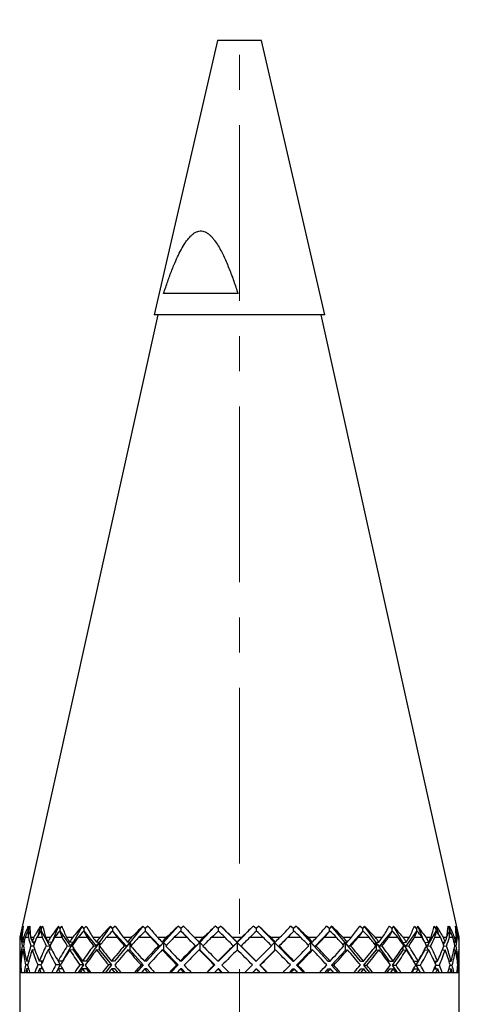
# Model space of a CAD drawing. Header units: inches. Extents: x 0.6 to 20.8, y 0.4 to 16.7.
# Tile 12 of 15: x 10.2 to 11.5, y 13.9 to 16.7. Entities that reach past the tile are written whole.
import ezdxf

# ---------------------------------------------------------------- set-up
doc = ezdxf.new("R2010")
doc.units = ezdxf.units.IN
doc.header["$MEASUREMENT"] = 0
doc.linetypes.add('CENTERX2', pattern=[0.8, 0.5, -0.1, 0.1, -0.1])
doc.layers.add('SLD-0', color=7, linetype='Continuous')

msp = doc.modelspace()

# ---------------------------------------------------------------- linework, layer by layer
at = {"color": 7, "linetype": 'Continuous', "lineweight": 25}
for p, q in [((10.7644, 16.657), (10.5843, 15.877)), ((10.8892, 16.657), (10.7644, 16.657)), ((11.0693, 15.877), (10.8892, 16.657)), ((10.8226, 15.937), (10.6108, 15.937)), ((10.5942, 15.877), (10.2018, 14.107)), ((11.0693, 15.877), (10.5843, 15.877)), ((11.4518, 14.107), (11.0594, 15.877)), ((10.2091, 14.1243), (10.2075, 14.1245)), ((10.2092, 14.1252), (10.2091, 14.1243)), ((10.2092, 14.1322), (10.21, 14.1383)), ((10.2092, 14.1322), (10.2092, 14.1252)), ((10.2092, 14.1252), (10.2095, 14.1238)), ((10.2261, 14.1383), (10.225, 14.1239)), ((10.2268, 14.1243), (10.2253, 14.1245)), ((10.2267, 14.1322), (10.2261, 14.1383)), ((10.23, 14.1383), (10.2267, 14.1322)), ((10.2267, 14.1322), (10.2267, 14.1252)), ((10.2267, 14.1252), (10.2322, 14.1119)), ((10.2267, 14.1252), (10.2268, 14.1243)), ((10.2605, 14.1383), (10.2543, 14.1134)), ((10.2625, 14.1322), (10.2605, 14.1383)), ((10.2627, 14.1243), (10.2613, 14.1245)), ((10.267, 14.1383), (10.2625, 14.1322)), ((10.2625, 14.1322), (10.2625, 14.1252)), ((10.2625, 14.1252), (10.287, 14.0817)), ((10.2625, 14.1252), (10.2627, 14.1243)), ((10.3121, 14.1383), (10.293, 14.0922)), ((10.3154, 14.1322), (10.3121, 14.1383)), ((10.3158, 14.1243), (10.3145, 14.1245)), ((10.321, 14.1383), (10.3154, 14.1322)), ((10.3154, 14.1322), (10.3154, 14.1252)), ((10.3154, 14.1252), (10.3458, 14.0817)), ((10.3154, 14.1252), (10.3158, 14.1243)), ((10.3793, 14.1383), (10.3533, 14.0922)), ((10.3838, 14.1322), (10.3793, 14.1383)), ((10.3844, 14.1243), (10.3833, 14.1245)), ((10.3904, 14.1383), (10.3838, 14.1322)), ((10.3838, 14.1322), (10.3838, 14.1252)), ((10.3838, 14.1252), (10.4192, 14.0817)), ((10.3838, 14.1252), (10.3844, 14.1243)), ((10.4601, 14.1383), (10.4279, 14.0922)), ((10.4658, 14.1322), (10.4601, 14.1383)), ((10.4664, 14.1243), (10.4655, 14.1245)), ((10.473, 14.1383), (10.4658, 14.1322)), ((10.4658, 14.1322), (10.4658, 14.1252)), ((10.4658, 14.1252), (10.4664, 14.1243)), ((10.4658, 14.1252), (10.505, 14.0817)), ((10.5521, 14.1383), (10.5146, 14.0922)), ((10.5586, 14.1322), (10.5521, 14.1383)), ((10.5664, 14.1383), (10.5586, 14.1322)), ((10.5586, 14.1322), (10.5586, 14.1252)), ((10.5586, 14.1252), (10.5594, 14.1243)), ((10.5586, 14.1252), (10.6005, 14.0817)), ((10.5594, 14.1243), (10.5588, 14.1245)), ((10.6524, 14.1383), (10.6108, 14.0922)), ((10.6597, 14.1322), (10.6524, 14.1383)), ((10.6677, 14.1383), (10.6597, 14.1322)), ((10.6597, 14.1322), (10.6597, 14.1252)), ((10.6597, 14.1252), (10.6605, 14.1243)), ((10.6597, 14.1252), (10.703, 14.0817)), ((10.6605, 14.1243), (10.6601, 14.1245)), ((10.758, 14.1383), (10.7136, 14.0922)), ((10.7658, 14.1322), (10.758, 14.1383)), ((10.7738, 14.1383), (10.7658, 14.1322)), ((10.7658, 14.1322), (10.7658, 14.1252)), ((10.7658, 14.1252), (10.7665, 14.1245)), ((10.8198, 14.0922), (10.7738, 14.1383)), ((10.8657, 14.1383), (10.8198, 14.0922)), ((10.8738, 14.1322), (10.8657, 14.1383)), ((10.8816, 14.1383), (10.8738, 14.1322)), ((10.8738, 14.1322), (10.8738, 14.1252)), ((10.8738, 14.1252), (10.8746, 14.1244)), ((10.9263, 14.0922), (10.8816, 14.1383)), ((10.9378, 14.0808), (10.9812, 14.1243)), ((10.9803, 14.1322), (10.9722, 14.1383)), ((10.9877, 14.1383), (10.9803, 14.1322)), ((10.9803, 14.1252), (10.9803, 14.1322)), ((10.9812, 14.1243), (10.9803, 14.1252)), ((10.9816, 14.1245), (10.9812, 14.1243)), ((11.0297, 14.0922), (10.9877, 14.1383)), ((11.0409, 14.0808), (11.0831, 14.1243)), ((11.0822, 14.1322), (11.0743, 14.1383)), ((11.0888, 14.1383), (11.0822, 14.1322)), ((11.0822, 14.1252), (11.0822, 14.1322)), ((11.0831, 14.1243), (11.0822, 14.1252)), ((11.0837, 14.1245), (11.0831, 14.1243)), ((11.1269, 14.0922), (11.0888, 14.1383)), ((11.1375, 14.0808), (11.1771, 14.1243)), ((11.1763, 14.1322), (11.1689, 14.1383)), ((11.1821, 14.1383), (11.1763, 14.1322)), ((11.1763, 14.1322), (11.1763, 14.1252)), ((11.1763, 14.1252), (11.1771, 14.1243)), ((11.1771, 14.1243), (11.178, 14.1245)), ((11.215, 14.0922), (11.1821, 14.1383)), ((11.2246, 14.0808), (11.2605, 14.1243)), ((11.2598, 14.1322), (11.2531, 14.1383)), ((11.2645, 14.1383), (11.2598, 14.1322)), ((11.2598, 14.1322), (11.2598, 14.1252)), ((11.2598, 14.1252), (11.2605, 14.1243)), ((11.2605, 14.1243), (11.2616, 14.1245)), ((11.2914, 14.0922), (11.2645, 14.1383)), ((11.2997, 14.0808), (11.3308, 14.1243)), ((11.3301, 14.1322), (11.3243, 14.1383)), ((11.3336, 14.1383), (11.3301, 14.1322)), ((11.3301, 14.1322), (11.3301, 14.1252)), ((11.3301, 14.1252), (11.3308, 14.1243)), ((11.3308, 14.1243), (11.332, 14.1245)), ((11.3523, 14.095), (11.3336, 14.1383)), ((11.3603, 14.0808), (11.3857, 14.1243)), ((11.3852, 14.1322), (11.3804, 14.1383)), ((11.3873, 14.1383), (11.3852, 14.1322)), ((11.3852, 14.1322), (11.3852, 14.1252)), ((11.3852, 14.1252), (11.3857, 14.1243)), ((11.3857, 14.1243), (11.3871, 14.1245)), ((11.3939, 14.114), (11.3873, 14.1383)), ((11.4164, 14.1076), (11.4236, 14.1243)), ((11.4232, 14.1322), (11.4197, 14.1383)), ((11.424, 14.1383), (11.4232, 14.1322)), ((11.4232, 14.1322), (11.4232, 14.1252)), ((11.4232, 14.1252), (11.4236, 14.1243)), ((11.4236, 14.1243), (11.4251, 14.1245)), ((11.4255, 14.1239), (11.424, 14.1383)), ((11.4432, 14.1322), (11.441, 14.1383)), ((11.4425, 14.1209), (11.4434, 14.1243)), ((11.4426, 14.1383), (11.4432, 14.1322)), ((11.4432, 14.1322), (11.4432, 14.1252)), ((11.4432, 14.1252), (11.4434, 14.1243)), ((11.4434, 14.1243), (11.445, 14.1245)), ((10.2018, 14.107), (10.2018, 14.1004)), ((10.2018, 14.107), (10.2018, 14.107)), ((10.202, 14.0933), (10.2018, 14.0933)), ((10.2025, 14.107), (10.2054, 14.107)), ((10.208, 14.107), (10.2125, 14.107)), ((10.2142, 14.0929), (10.2101, 14.0933)), ((10.2172, 14.107), (10.2264, 14.107)), ((10.2327, 14.107), (10.2418, 14.107)), ((10.2449, 14.0926), (10.2371, 14.0933)), ((10.24, 14.093), (10.2427, 14.0864)), ((10.2504, 14.107), (10.2657, 14.107)), ((10.2754, 14.107), (10.2889, 14.107)), ((10.293, 14.0922), (10.282, 14.0933)), ((10.287, 14.0817), (10.293, 14.0922)), ((10.293, 14.0922), (10.2927, 14.0912)), ((10.293, 14.0922), (10.293, 14.092)), ((10.2931, 14.0921), (10.293, 14.0922)), ((10.3011, 14.107), (10.322, 14.107)), ((10.3533, 14.0922), (10.3232, 14.0388)), ((10.3349, 14.107), (10.3523, 14.107)), ((10.3533, 14.0922), (10.3435, 14.0933)), ((10.3458, 14.0817), (10.3533, 14.0922)), ((10.3533, 14.0922), (10.3533, 14.0854)), ((10.3554, 14.0886), (10.3533, 14.0922)), ((10.3678, 14.107), (10.3936, 14.107)), ((10.4279, 14.0922), (10.3906, 14.0388)), ((10.4093, 14.107), (10.4302, 14.107)), ((10.4192, 14.0817), (10.4279, 14.0922)), ((10.4279, 14.0922), (10.4196, 14.0933)), ((10.4279, 14.0922), (10.4279, 14.071)), ((10.432, 14.0863), (10.4279, 14.0922)), ((10.4484, 14.107), (10.4784, 14.107)), ((10.5146, 14.0922), (10.4712, 14.0388)), ((10.4964, 14.107), (10.5201, 14.107)), ((10.505, 14.0817), (10.5146, 14.0922)), ((10.5146, 14.0922), (10.5082, 14.0933)), ((10.5146, 14.0922), (10.5146, 14.071)), ((10.5208, 14.0847), (10.5146, 14.0922)), ((10.5405, 14.107), (10.5738, 14.107)), ((10.6108, 14.0922), (10.5627, 14.0388)), ((10.5935, 14.107), (10.6193, 14.107)), ((10.6005, 14.0817), (10.6108, 14.0922)), ((10.6108, 14.0922), (10.6064, 14.0933)), ((10.6108, 14.0922), (10.6108, 14.071)), ((10.6188, 14.0835), (10.6108, 14.0922)), ((10.6413, 14.107), (10.6769, 14.107)), ((10.7136, 14.0922), (10.6622, 14.0388)), ((10.6978, 14.107), (10.7248, 14.107)), ((10.703, 14.0817), (10.7136, 14.0922)), ((10.7136, 14.0922), (10.7113, 14.0933)), ((10.7136, 14.0922), (10.7136, 14.071)), ((10.7232, 14.0823), (10.7136, 14.0922)), ((10.7478, 14.107), (10.7846, 14.107)), ((10.8198, 14.0922), (10.7667, 14.0388)), ((10.8059, 14.107), (10.8334, 14.107)), ((10.8092, 14.0817), (10.8198, 14.0922)), ((10.8198, 14.0922), (10.8197, 14.0933)), ((10.8198, 14.0922), (10.8198, 14.071)), ((10.873, 14.0388), (10.8198, 14.0922)), ((10.8314, 14.0808), (10.8198, 14.0922)), ((10.8567, 14.107), (10.8935, 14.107)), ((10.9147, 14.107), (10.9419, 14.107)), ((10.9173, 14.0831), (10.9263, 14.0922)), ((10.9263, 14.0922), (10.9283, 14.0933)), ((10.9263, 14.0922), (10.9263, 14.071)), ((10.978, 14.0388), (10.9263, 14.0922)), ((10.9378, 14.0808), (10.9263, 14.0922)), ((10.9646, 14.107), (11.0004, 14.107)), ((11.0208, 14.107), (11.0468, 14.107)), ((11.0297, 14.0922), (11.0223, 14.0842)), ((11.0339, 14.0933), (11.0297, 14.0922)), ((11.0297, 14.071), (11.0297, 14.0922)), ((11.0783, 14.0388), (11.0297, 14.0922)), ((11.0297, 14.0922), (11.0409, 14.0808)), ((11.0684, 14.107), (11.102, 14.107)), ((11.121, 14.107), (11.145, 14.107)), ((11.1213, 14.0855), (11.1269, 14.0922)), ((11.1269, 14.0922), (11.1331, 14.0933)), ((11.1269, 14.0922), (11.1269, 14.071)), ((11.171, 14.0388), (11.1269, 14.0922)), ((11.1375, 14.0808), (11.1269, 14.0922)), ((11.1648, 14.107), (11.1953, 14.107)), ((11.2113, 14.0871), (11.215, 14.0922)), ((11.2123, 14.107), (11.2336, 14.107)), ((11.215, 14.0922), (11.2231, 14.0933)), ((11.215, 14.0922), (11.215, 14.071)), ((11.2532, 14.0388), (11.215, 14.0922)), ((11.2246, 14.0808), (11.215, 14.0922)), ((11.251, 14.107), (11.2773, 14.107)), ((11.2896, 14.0892), (11.2914, 14.0922)), ((11.2914, 14.0922), (11.301, 14.0933)), ((11.2914, 14.0922), (11.2914, 14.0866)), ((11.3225, 14.0388), (11.2914, 14.0922)), ((11.2997, 14.0808), (11.2914, 14.0922)), ((11.2919, 14.107), (11.3098, 14.107)), ((11.3242, 14.107), (11.3457, 14.107)), ((11.3539, 14.0922), (11.3645, 14.0933)), ((11.3603, 14.0808), (11.3569, 14.0865)), ((11.3573, 14.107), (11.3713, 14.107)), ((11.3824, 14.107), (11.3983, 14.107)), ((11.404, 14.0926), (11.4116, 14.0933)), ((11.4066, 14.107), (11.4163, 14.107)), ((11.4068, 14.0854), (11.4102, 14.0932)), ((11.4236, 14.107), (11.4336, 14.107)), ((11.4368, 14.0929), (11.441, 14.0933)), ((11.4383, 14.107), (11.4434, 14.107)), ((11.4468, 14.107), (11.4504, 14.107)), ((11.4511, 14.0932), (11.4518, 14.0933)), ((11.4514, 14.107), (11.4518, 14.107)), ((11.4518, 14.1004), (11.4518, 14.107)), ((10.202, 14.0711), (10.2018, 14.0712)), ((10.2018, 14.065), (10.2018, 14.007)), ((10.2085, 14.0827), (10.2122, 14.0823)), ((10.2142, 14.0708), (10.2102, 14.0712)), ((10.2336, 14.0827), (10.2411, 14.082)), ((10.2451, 14.0705), (10.2374, 14.0712)), ((10.2442, 14.0728), (10.2437, 14.0706)), ((10.2769, 14.0827), (10.287, 14.0817)), ((10.2934, 14.0701), (10.2825, 14.0712)), ((10.2883, 14.0807), (10.2843, 14.071)), ((10.293, 14.0715), (10.293, 14.071)), ((10.293, 14.071), (10.297, 14.0639)), ((10.293, 14.071), (10.2934, 14.0701)), ((10.3368, 14.0827), (10.3458, 14.0817)), ((10.3538, 14.0701), (10.3441, 14.0712)), ((10.3533, 14.0781), (10.3533, 14.071)), ((10.3533, 14.071), (10.3832, 14.0282)), ((10.3533, 14.071), (10.3538, 14.0701)), ((10.4116, 14.0827), (10.4192, 14.0817)), ((10.4285, 14.0701), (10.4203, 14.0712)), ((10.4279, 14.071), (10.4626, 14.0282)), ((10.4279, 14.071), (10.4285, 14.0701)), ((10.499, 14.0827), (10.505, 14.0817)), ((10.5154, 14.0701), (10.5089, 14.0712)), ((10.5146, 14.071), (10.5532, 14.0282)), ((10.5146, 14.071), (10.5154, 14.0701)), ((10.5964, 14.0827), (10.6005, 14.0817)), ((10.6117, 14.0701), (10.6072, 14.0712)), ((10.6108, 14.071), (10.652, 14.0282)), ((10.6108, 14.071), (10.6117, 14.0701)), ((10.7008, 14.0827), (10.703, 14.0817)), ((10.7145, 14.0701), (10.7122, 14.0712)), ((10.7136, 14.071), (10.7562, 14.0282)), ((10.7136, 14.071), (10.7145, 14.0701)), ((10.809, 14.0827), (10.8092, 14.0817)), ((10.8198, 14.071), (10.8201, 14.0707)), ((10.8312, 14.0818), (10.8314, 14.0808)), ((10.8845, 14.0273), (10.9272, 14.0701)), ((10.9263, 14.071), (10.9272, 14.0701)), ((10.9272, 14.0701), (10.9292, 14.0712)), ((10.9397, 14.0818), (10.9378, 14.0808)), ((10.9891, 14.0273), (11.0306, 14.0701)), ((11.0306, 14.0701), (11.0297, 14.071)), ((11.0347, 14.0712), (11.0306, 14.0701)), ((11.0409, 14.0808), (11.0447, 14.0818)), ((11.0888, 14.0273), (11.1277, 14.0701)), ((11.1269, 14.071), (11.1277, 14.0701)), ((11.1277, 14.0701), (11.1339, 14.0712)), ((11.1431, 14.0818), (11.1375, 14.0808)), ((11.1805, 14.0273), (11.2158, 14.0701)), ((11.215, 14.071), (11.2158, 14.0701)), ((11.2158, 14.0701), (11.2238, 14.0712)), ((11.2319, 14.0818), (11.2246, 14.0808)), ((11.2614, 14.0273), (11.292, 14.0701)), ((11.2914, 14.0788), (11.2914, 14.071)), ((11.2914, 14.071), (11.292, 14.0701)), ((11.292, 14.0701), (11.3016, 14.0712)), ((11.3084, 14.0818), (11.2997, 14.0808)), ((11.3292, 14.0273), (11.3541, 14.0701)), ((11.3536, 14.0725), (11.3536, 14.071)), ((11.3536, 14.071), (11.3541, 14.0701)), ((11.3541, 14.0701), (11.3649, 14.0712)), ((11.3628, 14.0709), (11.3583, 14.0813)), ((11.3703, 14.0818), (11.3603, 14.0808)), ((11.4031, 14.0703), (11.412, 14.0712)), ((11.4056, 14.0706), (11.4046, 14.0742)), ((11.4156, 14.0818), (11.4072, 14.081)), ((11.4364, 14.0707), (11.4412, 14.0712)), ((11.4431, 14.0818), (11.4387, 14.0814)), ((11.4511, 14.0711), (11.4518, 14.0712)), ((11.4518, 14.0818), (11.4515, 14.0817)), ((11.4518, 14.007), (11.4518, 14.065)), ((10.2047, 14.0282), (10.2029, 14.0282)), ((10.2058, 14.0388), (10.2036, 14.0388)), ((10.2245, 14.0282), (10.2187, 14.0282)), ((10.2274, 14.0388), (10.2213, 14.0388)), ((10.2626, 14.0282), (10.2531, 14.0282)), ((10.2673, 14.0388), (10.2574, 14.0388)), ((10.2623, 14.0388), (10.2647, 14.033)), ((10.3172, 14.0282), (10.3049, 14.0282)), ((10.3172, 14.0282), (10.3052, 14.007)), ((10.3232, 14.0388), (10.3108, 14.0388)), ((10.3112, 14.0388), (10.3172, 14.0282)), ((10.3832, 14.0282), (10.3683, 14.007)), ((10.3832, 14.0282), (10.3725, 14.0282)), ((10.3906, 14.0388), (10.3798, 14.0388)), ((10.4626, 14.0282), (10.4454, 14.007)), ((10.4626, 14.0282), (10.4539, 14.0282)), ((10.4712, 14.0388), (10.4625, 14.0388)), ((10.5532, 14.0282), (10.534, 14.007)), ((10.5532, 14.0282), (10.5467, 14.0282)), ((10.5627, 14.0388), (10.5562, 14.0388)), ((10.652, 14.0282), (10.6316, 14.007)), ((10.652, 14.0282), (10.648, 14.0282)), ((10.6622, 14.0388), (10.6582, 14.0388)), ((10.7562, 14.0282), (10.735, 14.007)), ((10.7562, 14.0282), (10.7547, 14.0282)), ((10.7667, 14.0388), (10.7652, 14.0388)), ((10.873, 14.0388), (10.8742, 14.0388)), ((10.9048, 14.007), (10.8845, 14.0273)), ((10.8845, 14.0273), (10.8857, 14.0273)), ((10.978, 14.0388), (10.9817, 14.0388)), ((11.0088, 14.007), (10.9891, 14.0273)), ((10.9891, 14.0273), (10.9928, 14.0273)), ((11.0783, 14.0388), (11.0845, 14.0388)), ((11.1073, 14.007), (11.0888, 14.0273)), ((11.0888, 14.0273), (11.0949, 14.0273)), ((11.171, 14.0388), (11.1794, 14.0388)), ((11.1973, 14.007), (11.1805, 14.0273)), ((11.1805, 14.0273), (11.1889, 14.0273)), ((11.2532, 14.0388), (11.2637, 14.0388)), ((11.276, 14.007), (11.2614, 14.0273)), ((11.2614, 14.0273), (11.2718, 14.0273)), ((11.3225, 14.0388), (11.3346, 14.0388)), ((11.341, 14.007), (11.3292, 14.0273)), ((11.3292, 14.0273), (11.3413, 14.0273)), ((11.3807, 14.0388), (11.3902, 14.0388)), ((11.3838, 14.0321), (11.3866, 14.0388)), ((11.3851, 14.0273), (11.3951, 14.0273)), ((11.4225, 14.0388), (11.4286, 14.0388)), ((11.4254, 14.0273), (11.4316, 14.0273)), ((11.4463, 14.0388), (11.4488, 14.0388)), ((11.4475, 14.0273), (11.4498, 14.0273)), ((10.2018, 14.007), (10.2018, 13.6539)), ((10.2018, 14.007), (10.2292, 14.007)), ((10.2018, 14.007), (10.202, 14.007)), ((10.203, 14.007), (10.2045, 14.007)), ((10.2057, 14.0167), (10.2037, 14.0167)), ((10.2068, 14.007), (10.2142, 14.007)), ((10.2192, 14.007), (10.224, 14.007)), ((10.2272, 14.0167), (10.2215, 14.0167)), ((10.2292, 14.007), (11.4518, 14.007)), ((10.23, 14.007), (10.245, 14.007)), ((10.2538, 14.007), (10.2618, 14.007)), ((10.2669, 14.0167), (10.2578, 14.0167)), ((10.2643, 14.0225), (10.2619, 14.0167)), ((10.2712, 14.007), (10.2935, 14.007)), ((10.3059, 14.007), (10.3168, 14.007)), ((10.3236, 14.0167), (10.3113, 14.0167)), ((10.3253, 14.0137), (10.3292, 14.007)), ((10.3294, 14.007), (10.3582, 14.007)), ((10.3737, 14.007), (10.3873, 14.007)), ((10.3912, 14.0167), (10.3805, 14.0167)), ((10.3912, 14.0167), (10.398, 14.007)), ((10.4027, 14.007), (10.4371, 14.007)), ((10.4554, 14.007), (10.4712, 14.007)), ((10.472, 14.0167), (10.4632, 14.0167)), ((10.472, 14.0167), (10.4799, 14.007)), ((10.4888, 14.007), (10.5279, 14.007)), ((10.5483, 14.007), (10.5658, 14.007)), ((10.5635, 14.0167), (10.5571, 14.0167)), ((10.5635, 14.0167), (10.5723, 14.007)), ((10.5853, 14.007), (10.6277, 14.007)), ((10.6497, 14.007), (10.6684, 14.007)), ((10.6631, 14.0167), (10.6591, 14.0167)), ((10.6631, 14.0167), (10.6724, 14.007)), ((10.689, 14.007), (10.7336, 14.007)), ((10.7565, 14.007), (10.7758, 14.007)), ((10.7676, 14.0167), (10.7661, 14.0167)), ((10.7676, 14.0167), (10.7773, 14.007)), ((10.797, 14.007), (10.8424, 14.007)), ((10.8643, 14.007), (10.874, 14.0167)), ((10.8654, 14.007), (10.8848, 14.007)), ((10.874, 14.0167), (10.8751, 14.0167)), ((10.9059, 14.007), (10.9506, 14.007)), ((10.9694, 14.007), (10.9788, 14.0167)), ((10.9731, 14.007), (10.9919, 14.007)), ((10.9788, 14.0167), (10.9826, 14.0167)), ((11.0123, 14.007), (11.0551, 14.007)), ((11.0703, 14.007), (11.0791, 14.0167)), ((11.0764, 14.007), (11.0941, 14.007)), ((11.0791, 14.0167), (11.0853, 14.0167)), ((11.1131, 14.007), (11.1527, 14.007)), ((11.1637, 14.007), (11.1717, 14.0167)), ((11.1717, 14.0167), (11.1802, 14.0167)), ((11.1721, 14.007), (11.1881, 14.007)), ((11.2053, 14.007), (11.2403, 14.007)), ((11.2469, 14.007), (11.2538, 14.0167)), ((11.2538, 14.0167), (11.2643, 14.0167)), ((11.2573, 14.007), (11.2712, 14.007)), ((11.2859, 14.007), (11.3154, 14.007)), ((11.3173, 14.007), (11.323, 14.0167)), ((11.323, 14.0167), (11.3352, 14.0167)), ((11.3295, 14.007), (11.3408, 14.007)), ((11.3525, 14.007), (11.3757, 14.007)), ((11.3803, 14.0167), (11.3906, 14.0167)), ((11.3863, 14.0167), (11.3833, 14.0234)), ((11.3863, 14.007), (11.3947, 14.007)), ((11.4032, 14.007), (11.4192, 14.007)), ((11.4223, 14.0167), (11.4289, 14.0167)), ((11.4262, 14.007), (11.4314, 14.007)), ((11.4364, 14.007), (11.4448, 14.007)), ((11.4462, 14.0167), (11.4488, 14.0167)), ((11.4478, 14.007), (11.4497, 14.007)), ((11.4511, 14.007), (11.4518, 14.007)), ((11.4518, 13.6539), (11.4518, 14.007))]:
    msp.add_line(p, q, dxfattribs=at)
for centre, major_axis, ratio, start_param, end_param in [((10.8415, 13.8896), (-0.4307, 0.5501), 0.900901, 0.578032, 0.627621), ((10.8416, 13.8653), (-0.4342, 0.5545), 0.900901, 0.564515, 0.592365), ((10.864, 13.8673), (-0.5057, 0.555), 0.770674, 0.569413, 0.597249), ((10.8638, 13.8896), (-0.502, 0.5509), 0.770674, 0.580118, 0.629707), ((10.8155, 13.8896), (0.4071, 0.559), 0.921431, 1.783457, 1.833046), ((10.8154, 13.8653), (0.4104, 0.5634), 0.921431, 1.76994, 1.797789), ((10.8888, 13.8673), (-0.5517, 0.5796), 0.638036, 0.63593, 0.663766), ((10.8883, 13.8896), (-0.5476, 0.5754), 0.638036, 0.646635, 0.696223), ((10.7898, 13.8896), (0.502, 0.5509), 0.770674, 1.804617, 1.854206), ((10.7895, 13.8653), (0.506, 0.5553), 0.770674, 1.7911, 1.81895), ((10.9116, 13.8673), (-0.5876, 0.6053), 0.520176, 0.714054, 0.74189), ((10.911, 13.8896), (-0.5834, 0.6009), 0.520176, 0.724758, 0.774347), ((10.7653, 13.8896), (0.5476, 0.5754), 0.638036, 1.7381, 1.787689), ((10.7648, 13.8653), (0.552, 0.58), 0.638036, 1.724584, 1.752433), ((10.9319, 13.8673), (-0.6171, 0.6283), 0.413455, 0.795919, 0.823755), ((10.9311, 13.8896), (-0.6126, 0.6237), 0.413455, 0.806623, 0.856212), ((10.7426, 13.8896), (0.5834, 0.6009), 0.520176, 1.659977, 1.709565), ((10.7419, 13.8653), (0.588, 0.6057), 0.520176, 1.64646, 1.674309), ((10.949, 13.8673), (-0.6408, 0.6474), 0.315009, 0.879426, 0.907261), ((10.9481, 13.8896), (-0.6361, 0.6427), 0.315009, 0.89013, 0.939719), ((10.7225, 13.8896), (0.6126, 0.6237), 0.413455, 1.578111, 1.6277), ((10.7216, 13.8653), (0.6175, 0.6287), 0.413455, 1.564595, 1.592444), ((10.9623, 13.8673), (-0.6587, 0.6621), 0.222546, 0.963766, 0.991602), ((10.9613, 13.8896), (-0.6539, 0.6573), 0.222546, 0.974471, 1.02406), ((10.7055, 13.8896), (0.6361, 0.6427), 0.315009, 1.494605, 1.544194), ((10.7046, 13.8653), (0.6412, 0.6478), 0.315009, 1.481088, 1.508937), ((10.9716, 13.8673), (-0.6709, 0.6721), 0.134149, 1.048554, 1.07639), ((10.9705, 13.8896), (-0.666, 0.6672), 0.134149, 1.059259, 1.108848), ((10.6923, 13.8896), (0.6539, 0.6573), 0.222546, 1.410264, 1.459853), ((10.6912, 13.8653), (0.6591, 0.6625), 0.222546, 1.396747, 1.424597), ((10.9764, 13.8673), (-0.6772, 0.6774), 0.048142, 1.133569, 1.161405), ((10.9753, 13.8896), (-0.6723, 0.6724), 0.048142, 1.144274, 1.193863), ((10.6831, 13.8896), (0.666, 0.6672), 0.134149, 1.325476, 1.375065), ((10.6819, 13.8653), (0.6713, 0.6726), 0.134149, 1.311959, 1.339809), ((10.9767, 13.8673), (-0.6776, 0.6777), 0.037018, 5.036691, 5.064527), ((10.9756, 13.8896), (-0.6726, 0.6727), 0.037018, 5.004233, 5.053822), ((10.6783, 13.8896), (0.6723, 0.6724), 0.048142, 1.240461, 1.29005), ((10.6771, 13.8653), (0.6776, 0.6778), 0.048142, 1.226944, 1.254794), ((10.9724, 13.8673), (-0.6721, 0.6731), 0.122828, 4.951659, 4.979495), ((10.9714, 13.8896), (-0.6672, 0.6682), 0.122828, 4.919201, 4.96879), ((10.678, 13.8896), (0.6726, 0.6727), 0.037018, 5.078225, 5.127813), ((10.6768, 13.8653), (0.678, 0.6781), 0.037018, 5.113481, 5.14133), ((10.9638, 13.8673), (-0.6607, 0.6637), 0.210822, 4.86683, 4.894666), ((10.9628, 13.8896), (-0.6558, 0.6588), 0.210822, 4.834373, 4.883962), ((10.6822, 13.8896), (0.6672, 0.6682), 0.122828, 5.163257, 5.212846), ((10.681, 13.8653), (0.6725, 0.6735), 0.122828, 5.198513, 5.226362), ((10.9509, 13.8673), (-0.6435, 0.6496), 0.302653, 4.782414, 4.81025), ((10.95, 13.8896), (-0.6388, 0.6448), 0.302653, 4.749957, 4.799546), ((10.6908, 13.8896), (0.6558, 0.6588), 0.210822, 5.248085, 5.297674), ((10.6897, 13.8653), (0.6611, 0.6641), 0.210822, 5.283341, 5.311191), ((10.9343, 13.8673), (-0.6205, 0.631), 0.400197, 4.698767, 4.726602), ((10.9335, 13.8896), (-0.616, 0.6264), 0.400197, 4.666309, 4.715898), ((10.7036, 13.8896), (0.6388, 0.6448), 0.302653, 5.332501, 5.38209), ((10.7026, 13.8653), (0.6439, 0.65), 0.302653, 5.367757, 5.395607), ((10.9144, 13.8673), (-0.5918, 0.6085), 0.505692, 4.616612, 4.644448), ((10.9138, 13.8896), (-0.5875, 0.6041), 0.505692, 4.584155, 4.633744), ((10.7201, 13.8896), (0.616, 0.6264), 0.400197, 5.416149, 5.465738), ((10.7192, 13.8653), (0.6209, 0.6314), 0.400197, 5.451405, 5.479255), ((10.8919, 13.8673), (-0.5568, 0.5831), 0.62191, 4.537776, 4.565612), ((10.8914, 13.8896), (-0.5527, 0.5788), 0.62191, 4.505318, 4.554907), ((10.7398, 13.8896), (0.5875, 0.6041), 0.505692, 5.498303, 5.547892), ((10.7391, 13.8653), (0.5922, 0.6089), 0.505692, 5.53356, 5.561409), ((10.8674, 13.8673), (-0.5126, 0.5578), 0.752385, 4.468673, 4.496509), ((10.8671, 13.8896), (-0.5089, 0.5537), 0.752385, 4.436216, 4.485805), ((10.7622, 13.8896), (0.5527, 0.5788), 0.62191, 5.57714, 5.626728), ((10.7617, 13.8653), (0.5571, 0.5834), 0.62191, 5.612396, 5.640245), ((10.8415, 13.8896), (-0.4307, 0.5501), 0.900901, 4.426894, 4.476482), ((10.8416, 13.8673), (-0.4339, 0.5541), 0.900901, 4.459351, 4.487187), ((10.7865, 13.8896), (0.5089, 0.5537), 0.752385, 5.646242, 5.695831), ((10.8155, 13.8896), (0.4071, 0.559), 0.921431, 5.632318, 5.681907), ((10.7862, 13.8653), (0.513, 0.5581), 0.752385, 5.681498, 5.709348), ((10.8154, 13.8673), (0.4101, 0.5631), 0.921431, 5.664776, 5.692612), ((10.8268, 14.0158), (-0.4632, 0.4632), 0.905914, 0.688269, 0.728949), ((10.8268, 14.0388), (-0.4632, 0.4632), 0.905914, 0.725447, 0.747457), ((10.8268, 14.0176), (-0.4937, 0.4937), 0.77641, 0.767114, 0.806303), ((10.8268, 14.0388), (-0.4937, 0.4937), 0.77641, 0.80133, 0.82334), ((10.8268, 14.0388), (0.4584, 0.4584), 0.926857, 2.208977, 2.230987), ((10.8268, 14.0158), (0.4584, 0.4584), 0.926857, 2.171799, 2.212479), ((10.8268, 14.0176), (-0.5252, 0.5252), 0.645101, 0.854381, 0.89357), ((10.8268, 14.0388), (-0.5252, 0.5252), 0.645101, 0.888596, 0.910606), ((10.8268, 14.0388), (0.4937, 0.4937), 0.77641, 2.12171, 2.14372), ((10.8268, 14.0158), (0.4937, 0.4937), 0.77641, 2.084533, 2.125213), ((10.8268, 14.0176), (-0.5527, 0.5527), 0.527823, 0.941647, 0.980836), ((10.8268, 14.0388), (-0.5527, 0.5527), 0.527823, 0.975863, 0.997873), ((10.8268, 14.0388), (0.5252, 0.5252), 0.645101, 2.034444, 2.056454), ((10.8268, 14.0158), (0.5252, 0.5252), 0.645101, 1.997266, 2.037946), ((10.8268, 14.0176), (-0.5761, 0.5761), 0.420898, 1.028914, 1.068103), ((10.8268, 14.0388), (-0.5761, 0.5761), 0.420898, 1.063129, 1.085139), ((10.8268, 14.0388), (0.5527, 0.5527), 0.527823, 1.947177, 1.969187), ((10.8268, 14.0158), (0.5527, 0.5527), 0.527823, 1.91, 1.95068), ((10.8268, 14.0176), (-0.595, 0.595), 0.321568, 1.11618, 1.155369), ((10.8268, 14.0388), (-0.595, 0.595), 0.321568, 1.150396, 1.172405), ((10.8268, 14.0388), (0.5761, 0.5761), 0.420898, 1.859911, 1.881921), ((10.8268, 14.0158), (0.5761, 0.5761), 0.420898, 1.822733, 1.863413), ((10.8268, 14.0176), (-0.6094, 0.6094), 0.227674, 1.203447, 1.242636), ((10.8268, 14.0388), (-0.6094, 0.6094), 0.227674, 1.237662, 1.259672), ((10.8268, 14.0388), (0.595, 0.595), 0.321568, 1.772644, 1.794654), ((10.8268, 14.0158), (0.595, 0.595), 0.321568, 1.735467, 1.776147), ((10.8268, 14.0176), (-0.6192, 0.6192), 0.137447, 1.290713, 1.329902), ((10.8268, 14.0388), (-0.6192, 0.6192), 0.137447, 1.324929, 1.346938), ((10.8268, 14.0388), (0.6094, 0.6094), 0.227674, 1.685378, 1.707388), ((10.8268, 14.0158), (0.6094, 0.6094), 0.227674, 1.6482, 1.68888), ((10.8268, 14.0176), (-0.6242, 0.6242), 0.049365, 1.377979, 1.417169), ((10.8268, 14.0388), (-0.6242, 0.6242), 0.049365, 1.412195, 1.434205), ((10.8268, 14.0388), (0.6192, 0.6192), 0.137447, 1.598112, 1.620121), ((10.8268, 14.0158), (0.6192, 0.6192), 0.137447, 1.560934, 1.601614), ((10.8268, 14.0176), (-0.6246, 0.6246), 0.03796, 4.77875, 4.817939), ((10.8268, 14.0388), (-0.6246, 0.6246), 0.03796, 4.761714, 4.783724), ((10.8268, 14.0388), (0.6242, 0.6242), 0.049365, 1.510845, 1.532855), ((10.8268, 14.0158), (0.6242, 0.6242), 0.049365, 1.473667, 1.514347), ((10.8268, 14.0176), (-0.6201, 0.6201), 0.125866, 4.691484, 4.730673), ((10.8268, 14.0388), (-0.6201, 0.6201), 0.125866, 4.674448, 4.696457), ((10.8268, 14.0388), (0.6246, 0.6246), 0.03796, 4.837597, 4.859607), ((10.8268, 14.0158), (0.6246, 0.6246), 0.03796, 4.856104, 4.896784), ((10.8268, 14.0176), (-0.6109, 0.6109), 0.215731, 4.604217, 4.643406), ((10.8268, 14.0388), (-0.6109, 0.6109), 0.215731, 4.587181, 4.609191), ((10.8268, 14.0388), (0.6201, 0.6201), 0.125866, 4.924863, 4.946873), ((10.8268, 14.0158), (0.6201, 0.6201), 0.125866, 4.943371, 4.984051), ((10.8268, 14.0176), (-0.5971, 0.5971), 0.309052, 4.516951, 4.55614), ((10.8268, 14.0388), (-0.5971, 0.5971), 0.309052, 4.499915, 4.521924), ((10.8268, 14.0388), (0.6109, 0.6109), 0.215731, 5.01213, 5.03414), ((10.8268, 14.0158), (0.6109, 0.6109), 0.215731, 5.030637, 5.071317), ((10.8268, 14.0176), (-0.5788, 0.5788), 0.407561, 4.429684, 4.468874), ((10.8268, 14.0388), (-0.5788, 0.5788), 0.407561, 4.412648, 4.434658), ((10.8268, 14.0388), (0.5971, 0.5971), 0.309052, 5.099396, 5.121406), ((10.8268, 14.0158), (0.5971, 0.5971), 0.309052, 5.117904, 5.158584), ((10.8268, 14.0176), (-0.556, 0.556), 0.513354, 4.342418, 4.381607), ((10.8268, 14.0388), (-0.556, 0.556), 0.513354, 4.325382, 4.347391), ((10.8268, 14.0388), (0.5788, 0.5788), 0.407561, 5.186663, 5.208673), ((10.8268, 14.0158), (0.5788, 0.5788), 0.407561, 5.20517, 5.24585), ((10.8268, 14.0176), (-0.529, 0.529), 0.629097, 4.255151, 4.294341), ((10.8268, 14.0388), (-0.529, 0.529), 0.629097, 4.238115, 4.260125), ((10.8268, 14.0388), (0.556, 0.556), 0.513354, 5.273929, 5.295939), ((10.8268, 14.0158), (0.556, 0.556), 0.513354, 5.292437, 5.333117), ((10.8268, 14.0176), (-0.498, 0.498), 0.758323, 4.167885, 4.207074), ((10.8268, 14.0388), (-0.498, 0.498), 0.758323, 4.150849, 4.172858), ((10.8268, 14.0388), (0.529, 0.529), 0.629097, 5.361196, 5.383205), ((10.8268, 14.0158), (0.529, 0.529), 0.629097, 5.379703, 5.420383), ((10.8268, 14.0176), (-0.4632, 0.4632), 0.905914, 4.080618, 4.119808), ((10.8268, 14.0388), (-0.4632, 0.4632), 0.905914, 4.063582, 4.085592), ((10.8268, 14.0388), (0.498, 0.498), 0.758323, 5.448462, 5.470472), ((10.8268, 14.0158), (0.498, 0.498), 0.758323, 5.46697, 5.50765), ((10.8268, 14.0176), (0.4584, 0.4584), 0.926857, 5.564148, 5.603338), ((10.8268, 14.0388), (0.4584, 0.4584), 0.926857, 5.547112, 5.569122), ((10.8268, 14.0158), (0.4632, 0.4632), 0.905914, 5.554236, 5.572787), ((10.8268, 14.0388), (0.4632, 0.4632), 0.905914, 5.535729, 5.547112), ((10.8268, 14.0176), (-0.4584, 0.4584), 0.926857, 0.737544, 0.806368), ((10.8268, 14.0388), (-0.4584, 0.4584), 0.926857, 0.754581, 0.82334), ((10.8268, 14.0388), (0.4584, 0.4584), 0.926857, 2.248023, 2.318253), ((10.8268, 14.0158), (0.4584, 0.4584), 0.926857, 2.229515, 2.299816), ((10.8268, 14.0176), (-0.4937, 0.4937), 0.77641, 0.824811, 0.893635), ((10.8268, 14.0388), (-0.4937, 0.4937), 0.77641, 0.841847, 0.910606), ((10.8268, 14.0388), (0.4937, 0.4937), 0.77641, 2.160756, 2.230987), ((10.8268, 14.0158), (0.4937, 0.4937), 0.77641, 2.142249, 2.212549), ((10.8268, 14.0176), (-0.5252, 0.5252), 0.645101, 0.912077, 0.980901), ((10.8268, 14.0388), (-0.5252, 0.5252), 0.645101, 0.929114, 0.997873), ((10.8268, 14.0388), (0.5252, 0.5252), 0.645101, 2.07349, 2.14372), ((10.8268, 14.0158), (0.5252, 0.5252), 0.645101, 2.054983, 2.125283), ((10.8268, 14.0176), (-0.5527, 0.5527), 0.527823, 0.999344, 1.068168), ((10.8268, 14.0388), (-0.5527, 0.5527), 0.527823, 1.01638, 1.085139), ((10.8268, 14.0388), (0.5527, 0.5527), 0.527823, 1.986223, 2.056454), ((10.8268, 14.0158), (0.5527, 0.5527), 0.527823, 1.967716, 2.038016), ((10.8268, 14.0176), (-0.5761, 0.5761), 0.420898, 1.08661, 1.155434), ((10.8268, 14.0388), (-0.5761, 0.5761), 0.420898, 1.103647, 1.172405), ((10.8268, 14.0388), (0.5761, 0.5761), 0.420898, 1.898957, 1.969187), ((10.8268, 14.0158), (0.5761, 0.5761), 0.420898, 1.88045, 1.95075), ((10.8268, 14.0176), (-0.595, 0.595), 0.321568, 1.173877, 1.242701), ((10.8268, 14.0388), (-0.595, 0.595), 0.321568, 1.190913, 1.259672), ((10.8268, 14.0388), (0.595, 0.595), 0.321568, 1.81169, 1.881921), ((10.8268, 14.0158), (0.595, 0.595), 0.321568, 1.793183, 1.863484), ((10.8268, 14.0176), (-0.6094, 0.6094), 0.227674, 1.261143, 1.329967), ((10.8268, 14.0388), (-0.6094, 0.6094), 0.227674, 1.27818, 1.346938), ((10.8268, 14.0388), (0.6094, 0.6094), 0.227674, 1.724424, 1.794654), ((10.8268, 14.0158), (0.6094, 0.6094), 0.227674, 1.705917, 1.776217), ((10.8268, 14.0176), (-0.6192, 0.6192), 0.137447, 1.34841, 1.417234), ((10.8268, 14.0388), (-0.6192, 0.6192), 0.137447, 1.365446, 1.434205), ((10.8268, 14.0388), (0.6192, 0.6192), 0.137447, 1.637158, 1.707388), ((10.8268, 14.0158), (0.6192, 0.6192), 0.137447, 1.61865, 1.688951), ((10.8268, 14.0176), (-0.6242, 0.6242), 0.049365, 1.435676, 1.5045), ((10.8268, 14.0388), (-0.6242, 0.6242), 0.049365, 1.452712, 1.521471), ((10.8268, 14.0388), (0.6242, 0.6242), 0.049365, 1.549891, 1.620121), ((10.8268, 14.0158), (0.6242, 0.6242), 0.049365, 1.531384, 1.601684), ((10.8268, 14.0176), (-0.6246, 0.6246), 0.03796, 4.691419, 4.760243), ((10.8268, 14.0388), (-0.6246, 0.6246), 0.03796, 4.674448, 4.743206), ((10.8268, 14.0388), (0.6246, 0.6246), 0.03796, 4.75033, 4.820561), ((10.8268, 14.0158), (0.6246, 0.6246), 0.03796, 4.768768, 4.839068), ((10.8268, 14.0176), (-0.6201, 0.6201), 0.125866, 4.604152, 4.672976), ((10.8268, 14.0388), (-0.6201, 0.6201), 0.125866, 4.587181, 4.65594), ((10.8268, 14.0388), (0.6201, 0.6201), 0.125866, 4.837597, 4.907827), ((10.8268, 14.0158), (0.6201, 0.6201), 0.125866, 4.856034, 4.926335), ((10.8268, 14.0176), (-0.6109, 0.6109), 0.215731, 4.516886, 4.58571), ((10.8268, 14.0388), (-0.6109, 0.6109), 0.215731, 4.499915, 4.568673), ((10.8268, 14.0388), (0.6109, 0.6109), 0.215731, 4.924863, 4.995094), ((10.8268, 14.0158), (0.6109, 0.6109), 0.215731, 4.943301, 5.013601), ((10.8268, 14.0176), (-0.5971, 0.5971), 0.309052, 4.429619, 4.498443), ((10.8268, 14.0388), (-0.5971, 0.5971), 0.309052, 4.412648, 4.481407), ((10.8268, 14.0388), (0.5971, 0.5971), 0.309052, 5.01213, 5.08236), ((10.8268, 14.0158), (0.5971, 0.5971), 0.309052, 5.030567, 5.100867), ((10.8268, 14.0176), (-0.5788, 0.5788), 0.407561, 4.342353, 4.411177), ((10.8268, 14.0388), (-0.5788, 0.5788), 0.407561, 4.325382, 4.394141), ((10.8268, 14.0388), (0.5788, 0.5788), 0.407561, 5.099396, 5.169627), ((10.8268, 14.0158), (0.5788, 0.5788), 0.407561, 5.117833, 5.188134), ((10.8268, 14.0176), (-0.556, 0.556), 0.513354, 4.255087, 4.323911), ((10.8268, 14.0388), (-0.556, 0.556), 0.513354, 4.238115, 4.306874), ((10.8268, 14.0388), (0.556, 0.556), 0.513354, 5.186663, 5.256893), ((10.8268, 14.0158), (0.556, 0.556), 0.513354, 5.2051, 5.2754), ((10.8268, 14.0176), (-0.529, 0.529), 0.629097, 4.16782, 4.236644), ((10.8268, 14.0388), (-0.529, 0.529), 0.629097, 4.150849, 4.219608), ((10.8268, 14.0388), (0.529, 0.529), 0.629097, 5.273929, 5.344159), ((10.8268, 14.0158), (0.529, 0.529), 0.629097, 5.292366, 5.362667), ((10.8268, 14.0176), (-0.498, 0.498), 0.758323, 4.080554, 4.149378), ((10.8268, 14.0388), (-0.498, 0.498), 0.758323, 4.063582, 4.132341), ((10.8268, 14.0388), (0.498, 0.498), 0.758323, 5.361196, 5.431426), ((10.8268, 14.0158), (0.498, 0.498), 0.758323, 5.379633, 5.449933), ((10.8268, 14.0176), (-0.4632, 0.4632), 0.905914, 3.993287, 4.062111), ((10.8268, 14.0388), (-0.4632, 0.4632), 0.905914, 3.976316, 4.045075), ((10.8268, 14.0388), (0.4632, 0.4632), 0.905914, 5.448462, 5.518692), ((10.8268, 14.0158), (0.4632, 0.4632), 0.905914, 5.466899, 5.5372), ((10.8268, 14.0388), (0.4584, 0.4584), 0.926857, 5.511597, 5.528605), ((10.8268, 14.0176), (0.4584, 0.4584), 0.926857, 5.535729, 5.545641), ((10.8268, 14.0388), (0.4584, 0.4584), 0.926857, 2.335224, 2.369216), ((10.8268, 14.0388), (-0.4584, 0.4584), 0.926857, 0.841777, 0.874303), ((10.8268, 14.0388), (0.4937, 0.4937), 0.77641, 2.247958, 2.28195), ((10.8268, 14.0388), (-0.4937, 0.4937), 0.77641, 0.929043, 0.961569), ((10.8268, 14.0388), (0.5252, 0.5252), 0.645101, 2.160691, 2.194683), ((10.8268, 14.0388), (-0.5252, 0.5252), 0.645101, 1.01631, 1.048836), ((10.8268, 14.0388), (0.5527, 0.5527), 0.527823, 2.073425, 2.107417), ((10.8268, 14.0388), (-0.5527, 0.5527), 0.527823, 1.103576, 1.136102), ((10.8268, 14.0388), (0.5761, 0.5761), 0.420898, 1.986159, 2.02015), ((10.8268, 14.0388), (-0.5761, 0.5761), 0.420898, 1.190843, 1.223369), ((10.8268, 14.0388), (0.595, 0.595), 0.321568, 1.898892, 1.932884), ((10.8268, 14.0388), (-0.595, 0.595), 0.321568, 1.278109, 1.310635), ((10.8268, 14.0388), (0.6094, 0.6094), 0.227674, 1.811626, 1.845617), ((10.8268, 14.0388), (-0.6094, 0.6094), 0.227674, 1.365376, 1.397902), ((10.8268, 14.0388), (0.6192, 0.6192), 0.137447, 1.724359, 1.758351), ((10.8268, 14.0388), (-0.6192, 0.6192), 0.137447, 1.452642, 1.485168), ((10.8268, 14.0388), (0.6242, 0.6242), 0.049365, 1.637093, 1.671084), ((10.8268, 14.0388), (-0.6242, 0.6242), 0.049365, 1.539908, 1.572435), ((10.8268, 14.0388), (0.6246, 0.6246), 0.03796, 4.699367, 4.733359), ((10.8268, 14.0388), (-0.6246, 0.6246), 0.03796, 4.623484, 4.65601), ((10.8268, 14.0388), (0.6201, 0.6201), 0.125866, 4.786634, 4.820626), ((10.8268, 14.0388), (-0.6201, 0.6201), 0.125866, 4.536218, 4.568744), ((10.8268, 14.0388), (0.6109, 0.6109), 0.215731, 4.8739, 4.907892), ((10.8268, 14.0388), (-0.6109, 0.6109), 0.215731, 4.448951, 4.481477), ((10.8268, 14.0388), (0.5971, 0.5971), 0.309052, 4.961167, 4.995158), ((10.8268, 14.0388), (-0.5971, 0.5971), 0.309052, 4.361685, 4.394211), ((10.8268, 14.0388), (0.5788, 0.5788), 0.407561, 5.048433, 5.082425), ((10.8268, 14.0388), (-0.5788, 0.5788), 0.407561, 4.274418, 4.306945), ((10.8268, 14.0388), (0.556, 0.556), 0.513354, 5.1357, 5.169691), ((10.8268, 14.0388), (-0.556, 0.556), 0.513354, 4.187152, 4.219678), ((10.8268, 14.0388), (0.529, 0.529), 0.629097, 5.222966, 5.256958), ((10.8268, 14.0388), (-0.529, 0.529), 0.629097, 4.099886, 4.132412), ((10.8268, 14.0388), (0.498, 0.498), 0.758323, 5.310233, 5.344224), ((10.8268, 14.0388), (-0.498, 0.498), 0.758323, 4.012619, 4.045145), ((10.8268, 14.0388), (0.4632, 0.4632), 0.905914, 5.397499, 5.431491), ((10.8268, 14.0388), (-0.4632, 0.4632), 0.905914, 3.925353, 3.957879), ((10.8268, 14.0158), (0.4584, 0.4584), 0.926857, 2.316787, 2.332322), ((10.8268, 14.0176), (-0.4584, 0.4584), 0.926857, 0.824805, 0.84034), ((10.8268, 14.0158), (0.4937, 0.4937), 0.77641, 2.229521, 2.245056), ((10.8268, 14.0176), (-0.4937, 0.4937), 0.77641, 0.912072, 0.927607), ((10.8268, 14.0158), (0.5252, 0.5252), 0.645101, 2.142255, 2.15779), ((10.8268, 14.0176), (-0.5252, 0.5252), 0.645101, 0.999338, 1.014873), ((10.8268, 14.0158), (0.5527, 0.5527), 0.527823, 2.054988, 2.070523), ((10.8268, 14.0176), (-0.5527, 0.5527), 0.527823, 1.086605, 1.10214), ((10.8268, 14.0158), (0.5761, 0.5761), 0.420898, 1.967722, 1.983257), ((10.8268, 14.0176), (-0.5761, 0.5761), 0.420898, 1.173871, 1.189406), ((10.8268, 14.0158), (0.595, 0.595), 0.321568, 1.880455, 1.89599), ((10.8268, 14.0176), (-0.595, 0.595), 0.321568, 1.261137, 1.276673), ((10.8268, 14.0158), (0.6094, 0.6094), 0.227674, 1.793189, 1.808724), ((10.8268, 14.0176), (0.6094, -0.6094), 0.227674, 4.489997, 4.505532), ((10.8268, 14.0158), (0.6192, 0.6192), 0.137447, 1.705922, 1.721457), ((10.8268, 14.0176), (-0.6192, 0.6192), 0.137447, 1.43567, 1.451206), ((10.8268, 14.0158), (0.6242, 0.6242), 0.049365, 1.618656, 1.634191), ((10.8268, 14.0176), (-0.6242, 0.6242), 0.049365, 1.522937, 1.538472), ((10.8268, 14.0158), (0.6246, 0.6246), 0.03796, 4.736261, 4.751796), ((10.8268, 14.0176), (-0.6246, 0.6246), 0.03796, 4.657447, 4.672982), ((10.8268, 14.0158), (0.6201, 0.6201), 0.125866, 4.823527, 4.839062), ((10.8268, 14.0176), (-0.6201, 0.6201), 0.125866, 4.57018, 4.585716), ((10.8268, 14.0158), (0.6109, 0.6109), 0.215731, 4.910794, 4.926329), ((10.8268, 14.0176), (-0.6109, 0.6109), 0.215731, 4.482914, 4.498449), ((10.8268, 14.0158), (0.5971, 0.5971), 0.309052, 4.99806, 5.013595), ((10.8268, 14.0176), (-0.5971, 0.5971), 0.309052, 4.395647, 4.411183), ((10.8268, 14.0158), (0.5788, 0.5788), 0.407561, 5.085327, 5.100862), ((10.8268, 14.0176), (-0.5788, 0.5788), 0.407561, 4.308381, 4.323916), ((10.8268, 14.0158), (0.556, 0.556), 0.513354, 5.172593, 5.188128), ((10.8268, 14.0176), (-0.556, 0.556), 0.513354, 4.221114, 4.23665), ((10.8268, 14.0158), (0.529, 0.529), 0.629097, 5.25986, 5.275395), ((10.8268, 14.0176), (-0.529, 0.529), 0.629097, 4.133848, 4.149383), ((10.8268, 14.0158), (0.498, 0.498), 0.758323, 5.347126, 5.362661), ((10.8268, 14.0176), (-0.498, 0.498), 0.758323, 4.046581, 4.062117), ((10.8268, 14.0158), (0.4632, 0.4632), 0.905914, 5.434393, 5.449928), ((10.8268, 14.0176), (-0.4632, 0.4632), 0.905914, 3.959315, 3.97485)]:
    msp.add_ellipse(centre, major_axis=major_axis, ratio=ratio, start_param=start_param, end_param=end_param, dxfattribs=at)
for points, knots in [([(10.6108, 15.937), (10.6128, 15.9432), (10.6185, 15.9603), (10.6283, 15.9881), (10.6395, 16.0167), (10.6503, 16.0413), (10.6607, 16.0622), (10.6705, 16.079), (10.6796, 16.0915), (10.6866, 16.0996), (10.6937, 16.1062), (10.7006, 16.1109), (10.7078, 16.1141), (10.715, 16.1155), (10.7222, 16.115), (10.7295, 16.1126), (10.7369, 16.1083), (10.744, 16.1024), (10.7503, 16.0957), (10.758, 16.0861), (10.7664, 16.0732), (10.7752, 16.0572), (10.7858, 16.0356), (10.7977, 16.0074), (10.8107, 15.9726), (10.8186, 15.9489), (10.8226, 15.937)], [0, 0, 0, 0, 0.0434263, 0.1206463, 0.1979731, 0.2504374, 0.3030421, 0.3574095, 0.3849746, 0.4127555, 0.4343991, 0.4564003, 0.4758776, 0.4960371, 0.5144517, 0.5335685, 0.5565406, 0.5801649, 0.6018754, 0.6237575, 0.6682784, 0.7091125, 0.7500933, 0.8326414, 0.9162586, 1, 1, 1, 1]), ([(10.2112, 14.1383), (10.211, 14.1379), (10.2104, 14.1359), (10.2097, 14.1338), (10.2092, 14.1322)], [0, 0, 0, 0, 0.207476, 1, 1, 1, 1])]:
    msp.add_open_spline(points, degree=3, knots=knots, dxfattribs=at)
at = {"layer": 'SLD-0', "color": 7, "linetype": 'CENTERX2', "lineweight": 18}
msp.add_line((10.8268, 11.1164), (10.8268, 16.7159), dxfattribs=at)

doc.saveas('drawing.dxf')
